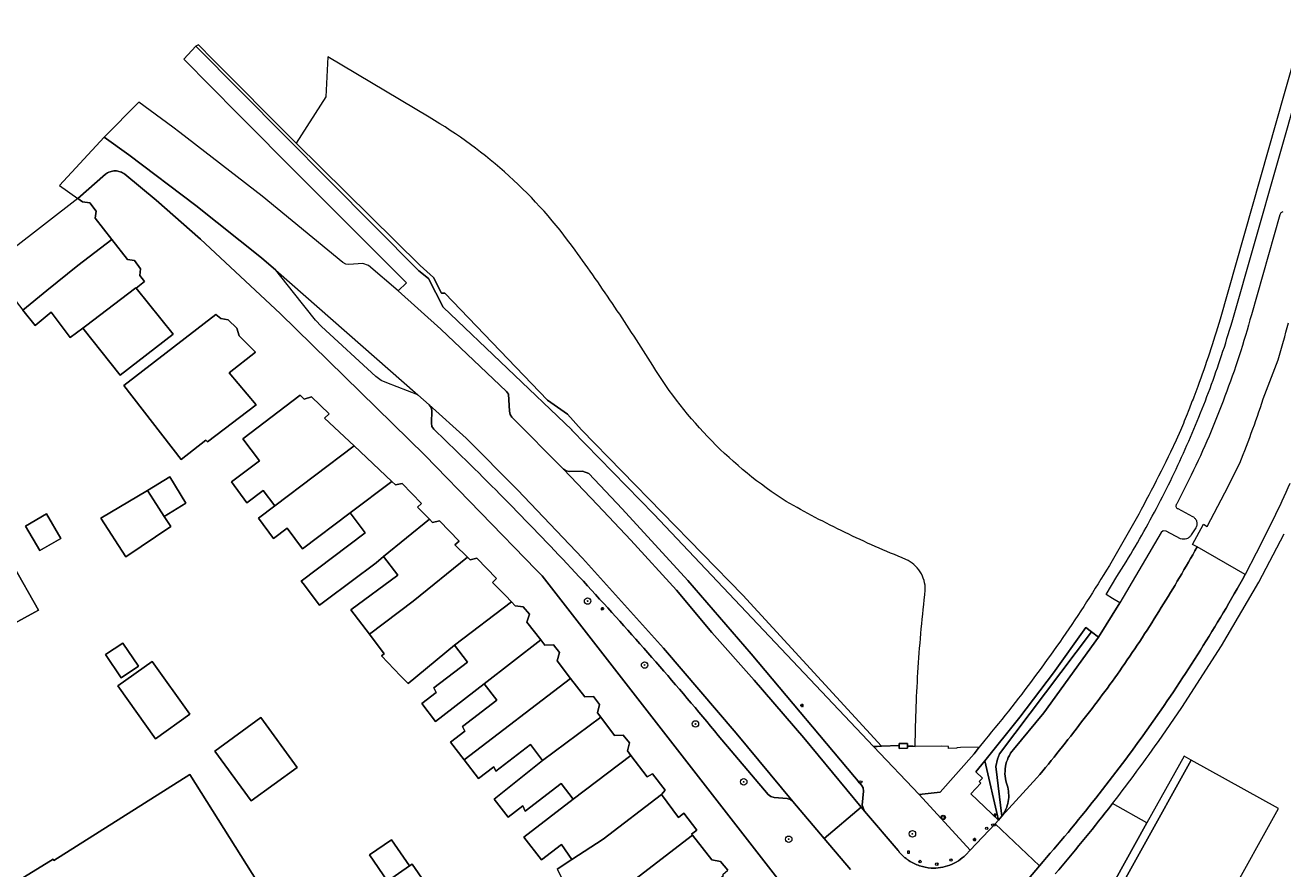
# Model space of a CAD drawing. Header units: metres. Extents: x 187916 to 189411, y 333285 to 334910.
# Tile 160 of 256: x 188367 to 188522, y 334713 to 334817. Entities that reach past the tile are written whole.
import ezdxf
from ezdxf.enums import TextEntityAlignment as Align

# ---------------------------------------------------------------- set-up
doc = ezdxf.new("R2010")
doc.units = ezdxf.units.M
for name, color, linetype, lineweight in [('B-WE-GR-BEPLANTING_CULTUUR_BODEMBEDEKKER-GV', 253, 'Continuous', 15), ('B-WE-GR-BEPLANTING_CULTUUR_HEESTERS-GV', 253, 'Continuous', 15), ('B-WE-GR-BOOM-S', 253, 'Continuous', 15), ('B-WE-GR-HAAG-G', 253, 'GR-HAAG1-SO', 15), ('B-WE-IE-MEUBILAIR-S', 253, 'Continuous', 15), ('B-WE-IE-MEUBILAIR_WEGMEUBILAIR-S', 253, 'Continuous', 15), ('B-WE-IE-TERREINAFSCHEIDING_KUNSTMATIG_HEKWERK-G', 253, 'IE-TERREINAFSCHEIDING_KUNSTMATIG-SO', 15), ('B-WE-IE-TERREINAFSCHEIDING_KUNSTMATIG_MUUR-GV', 253, 'Continuous', 15), ('B-WE-OG-BEBOUWING-GV', 253, 'Continuous', 15), ('B-WE-OG-TERREIN_BEGROEID-GV', 253, 'Continuous', 15), ('B-WE-OG-TERREIN_ERF-GV', 253, 'Continuous', 15), ('B-WE-VH-GESLOTENVERHARDING_ASFALT-GV', 253, 'Continuous', 15), ('B-WE-VH-OPENVERHARDING_BETONSTRAATSTEEN-GV', 253, 'Continuous', 15), ('B-WE-VH-OPENVERHARDING_TEGEL-GV', 253, 'Continuous', 15)]:
    doc.layers.add(name, color=color, linetype=linetype, lineweight=lineweight)
doc.styles.add('NLCS-ISO', font='NLCS-ISO.ttf')
doc.linetypes.add('GR-HAAG1-SO', pattern='A,6,[176,NLCS.SHX,S=0.125,R=0,X=0,Y=0],-2', length=8)
doc.linetypes.add('IE-TERREINAFSCHEIDING_KUNSTMATIG-SO', pattern='A,4,[82,NLCS.SHX,S=0.75,R=90,X=0,Y=0],4,-2', length=10)

# ---------------------------------------------------------------- blocks, each defined once
blk = doc.blocks.new('SIE-MEUBILAIR_BORD_VERKEER-SO')
blk.add_lwpolyline([(-0.5625, -0.5625), (0.5625, -0.5625), (0.5625, 0.5625), (-0.5625, 0.5625)], close=True)
at = {"style": 'NLCS-ISO'}
blk.add_text('vb', height=0.75, dxfattribs=at).set_placement((0, 0), align=Align.MIDDLE_CENTER)
blk = doc.blocks.new('SIE-MEUBILAIR_PAAL_LICHTMAST-SO')
for points in [[(-0.62, 0), (-1, 0)], [(-0.71, 0.71), (-0.44, 0.44)], [(0, 1), (0, 0.62)], [(0.44, 0.44), (0.71, 0.71)], [(1, 0), (0.62, 0)], [(-0.71, -0.71), (-0.44, -0.44)], [(0, -0.62), (0, -1)], [(0.44, -0.44), (0.71, -0.71)]]:
    blk.add_lwpolyline(points)
blk.add_circle((0, 0), 0.5)
blk = doc.blocks.new('SIE-MEUBILAIR_PAAL_AFSLUITPAAL-SO')
blk.add_circle((0, 0), 0.75)
at = {"style": 'NLCS-ISO'}
blk.add_text('af', height=0.75, dxfattribs=at).set_placement((0, 0.05), align=Align.MIDDLE_CENTER)
blk = doc.blocks.new('SIE-MEUBILAIR_PUT_KOLK-SO')
blk.add_ellipse((0, 0), major_axis=(1.25, 0), ratio=0.54)
at = {"style": 'NLCS-ISO'}
blk.add_text('klk', height=0.75, dxfattribs=at).set_placement((0.03, 0), align=Align.MIDDLE_CENTER)
blk = doc.blocks.new('SIE-WEG_RECLAMEZUIL-SO')
for p, q in [((-0.972125, 0.972125), (0.972125, 0.972125)), ((-0.972125, -0.972125), (-0.972125, 0.972125)), ((0.972125, -0.972125), (0.972125, 0.972125)), ((-0.972125, -0.972125), (0.972125, -0.972125))]:
    blk.add_line(p, q)
blk.add_circle((0, 0), 1.375)
at = {"style": 'NLCS-ISO'}
blk.add_text('R', height=1.375, dxfattribs=at).set_placement((0, 0), align=Align.MIDDLE_CENTER)
blk = doc.blocks.new('SGR-BOOM_GBKN-SO')
at = {"linetype": 'ByBlock', "lineweight": 18}
h = blk.add_hatch(color=0, dxfattribs=at)
h.dxf.hatch_style = 1
edge = h.paths.add_edge_path()
edge.add_arc((0, 0), 0.25, 0, 360)
at = {"color": 0, "linetype": 'ByBlock', "lineweight": 18}
for radius in [2, 0.25]:
    blk.add_circle((0, 0), radius, dxfattribs=at)
at = {"color": 0, "linetype": 'ByBlock', "lineweight": 18, "style": 'NLCS-ISO'}
blk.add_attdef('SOORT', (2.5, 0), '', height=1.5, dxfattribs=at)
blk = doc.blocks.new('DTM')
at = {"layer": 'B-WE-GR-BEPLANTING_CULTUUR_BODEMBEDEKKER-GV', "ltscale": 0.2, "flags": 128}
for points in [[(188489.232, 334728.154), (188492.996, 334732.688), (188499.728, 334742), (188498.86, 334742.656), (188487.506, 334727.602), (188487.268, 334726.947), (188487.089, 334726.054), (188487.81, 334719.926)], [(188493.594, 334707.293), (188497.85, 334704.939), (188505.708, 334719.105), (188501.445, 334721.47), (188500.946, 334720.827)]]:
    blk.add_lwpolyline(points, dxfattribs=at)
for points in [[(188488.611, 334727.162, -0.0652111), (188489.232, 334728.154)], [(188488.264, 334726.045, -0.0654354), (188488.611, 334727.162)], [(188488.214, 334724.876, -0.0650037), (188488.264, 334726.045)], [(188488.465, 334723.733, -0.0640447), (188488.214, 334724.876)], [(188488.651, 334722.75, 0.0590078), (188488.465, 334723.733)], [(188488.314, 334720.791, 0.0603948), (188488.6, 334721.75)], [(188488.6, 334721.75, 0.0590505), (188488.651, 334722.75)], [(188487.81, 334719.926, 0.0604685), (188488.314, 334720.791)], [(188500.946, 334720.827, -0.0060739), (188497.719, 334716.79)], [(188497.719, 334716.79, -0.0058965), (188494.398, 334712.83)]]:
    blk.add_lwpolyline(points, format="xyb", dxfattribs=at)
at = {"layer": 'B-WE-GR-BEPLANTING_CULTUUR_HEESTERS-GV', "ltscale": 0.2, "flags": 128}
for points in [[(188472.977, 334728.563), (188455.878, 334747.187), (188435.995, 334767.575), (188434.273, 334769.518), (188431.808, 334771.217), (188419.143, 334784.446), (188418.708, 334784.448), (188417.75, 334786.361), (188416.109, 334787.863), (188400.801, 334802.919), (188390.281, 334813.508), (188389.015, 334814.834), (188388.781, 334815.079), (188388.447, 334814.886), (188415.92, 334787.169), (188417.136, 334786.25), (188418.947, 334782.712), (188434.802, 334767.562), (188434.81, 334767.554), (188444.912, 334757.156), (188471.998, 334728.519), (188472.444, 334728.539)], [(188498.86, 334742.656), (188498.16, 334743.185), (188494.193, 334737.588), (188490.029, 334732.136), (188485.733, 334726.771), (188487.405, 334719.448), (188487.81, 334719.926), (188487.089, 334726.054), (188487.268, 334726.947), (188487.506, 334727.602)], [(188485.733, 334726.771), (188484.62, 334725.381), (188485.419, 334724.626), (188485.007, 334724.19), (188485.225, 334723.984), (188483.989, 334722.676), (188487.405, 334719.448)]]:
    blk.add_lwpolyline(points, close=True, dxfattribs=at)
at = {"layer": 'B-WE-GR-HAAG-G', "ltscale": 0.2, "flags": 128}
blk.add_lwpolyline([(188498.86, 334742.656), (188487.506, 334727.602), (188487.268, 334726.947), (188487.089, 334726.054), (188487.81, 334719.926)], dxfattribs=at)
at = {"layer": 'B-WE-IE-TERREINAFSCHEIDING_KUNSTMATIG_HEKWERK-G', "ltscale": 0.2, "flags": 128}
for points in [[(188472.977, 334728.563), (188455.878, 334747.187), (188435.995, 334767.575), (188434.273, 334769.518), (188431.808, 334771.217), (188419.143, 334784.446), (188418.708, 334784.448), (188417.75, 334786.361), (188416.109, 334787.863), (188400.801, 334802.919)], [(188475.155, 334728.66), (188472.977, 334728.563), (188472.444, 334728.539)]]:
    blk.add_lwpolyline(points, dxfattribs=at)
at = {"layer": 'B-WE-IE-TERREINAFSCHEIDING_KUNSTMATIG_MUUR-GV', "ltscale": 0.2, "flags": 128}
blk.add_lwpolyline([(188476.169, 334728.572), (188476.169, 334728.668), (188476.167, 334728.896), (188475.153, 334728.888), (188475.155, 334728.66), (188475.157, 334728.288), (188476.171, 334728.296)], close=True, dxfattribs=at)
at = {"layer": 'B-WE-OG-BEBOUWING-GV', "ltscale": 0.2, "flags": 128}
for points in [[(188367.101, 334782.332), (188370.063, 334784.754), (188373.871, 334787.867), (188378.075, 334791.06), (188376.031, 334793.691), (188376.164, 334794.536), (188375.378, 334795.574), (188374.473, 334795.683), (188373.895, 334796.092), (188365.784, 334789.816), (188364.422, 334788.803), (188362.958, 334787.665)], [(188378.075, 334791.06), (188373.871, 334787.867), (188370.063, 334784.754), (188367.101, 334782.332), (188368.636, 334780.455), (188370.613, 334782.071), (188372.939, 334778.966), (188374.497, 334780.133), (188374.849, 334780.352), (188381.032, 334785.108), (188381.073, 334785.054), (188382.122, 334785.87), (188381.539, 334786.619), (188381.628, 334787.44), (188380.885, 334788.472), (188380.007, 334788.572)], [(188374.497, 334780.133), (188379.092, 334774.32), (188385.651, 334779.393), (188381.073, 334785.054), (188381.032, 334785.108), (188374.849, 334780.352)], [(188386.631, 334763.934), (188389.653, 334766.298), (188389.861, 334766.083), (188395.865, 334770.672), (188392.538, 334774.614), (188395.808, 334777.159), (188393.756, 334779.173), (188393.507, 334780.131), (188392.403, 334781.127), (188391.498, 334781.317), (188390.906, 334781.822), (188379.54, 334773.031)], [(188398.16, 334758.209), (188407.939, 334765.589), (188404.286, 334769.018), (188404.873, 334769.55), (188402.699, 334771.646), (188401.79, 334771.367), (188401.301, 334771.853), (188394.236, 334766.484), (188396.268, 334763.753), (188392.816, 334761.148), (188394.732, 334758.578), (188396.752, 334760.098)], [(188412.612, 334761.204), (188407.939, 334765.589), (188398.16, 334758.209), (188396.142, 334756.688), (188398.023, 334754.166), (188399.712, 334755.435), (188401.587, 334752.92), (188407.459, 334757.332)], [(188383.229, 334758.932), (188384.536, 334756.901), (188387.217, 334758.537), (188385.245, 334761.768), (188382.487, 334760.085)], [(188417.229, 334756.561), (188415.773, 334758.028), (188416.273, 334758.496), (188413.883, 334760.965), (188413.05, 334760.793), (188412.612, 334761.204), (188407.459, 334757.332), (188409.294, 334754.865), (188401.415, 334748.912), (188401.667, 334748.61), (188403.672, 334745.958), (188404.482, 334746.57), (188410.647, 334751.184), (188411.579, 334751.945)], [(188376.733, 334756.686), (188379.806, 334751.909), (188385.332, 334755.663), (188384.536, 334756.901), (188383.229, 334758.932), (188382.487, 334760.085)], [(188370.014, 334757.209), (188367.421, 334755.702), (188369.18, 334752.676), (188371.773, 334754.183)], [(188409.825, 334742.377), (188415.218, 334746.434), (188421.908, 334751.873), (188420.378, 334753.375), (188420.892, 334753.854), (188418.456, 334756.37), (188417.621, 334756.166), (188417.229, 334756.561), (188411.579, 334751.945), (188413.35, 334749.662), (188407.558, 334745.361)], [(188421.908, 334751.873), (188415.218, 334746.434), (188409.825, 334742.377), (188411.658, 334739.964), (188411.306, 334739.705), (188413.687, 334737.233), (188414.598, 334736.292), (188420.314, 334741), (188427.361, 334746.361), (188426.608, 334747.136), (188424.991, 334748.757), (188425.514, 334749.252), (188423.07, 334751.764), (188422.25, 334751.538)], [(188329.604, 334728.308), (188332.719, 334722.839), (188341.421, 334728.698), (188341.219, 334729.057), (188341.743, 334729.401), (188341.908, 334729.509), (188345.101, 334731.603), (188346.127, 334732.276), (188350.883, 334735.395), (188368.586, 334745.094), (188369.025, 334745.335), (188365.873, 334750.917), (188347.73, 334740.596), (188345.114, 334738.814), (188341.451, 334736.319), (188338.426, 334734.449)], [(188427.361, 334746.361), (188420.314, 334741), (188421.912, 334738.919), (188417.783, 334735.746), (188418.066, 334735.169), (188416.302, 334733.813), (188417.985, 334731.623), (188423.972, 334736.26), (188430.971, 334741.679), (188429.249, 334743.872), (188429.557, 334744.832), (188428.78, 334745.747), (188427.812, 334745.874)], [(188379.232, 334737.001), (188381.344, 334738.415), (188379.425, 334741.281), (188377.313, 334739.867)], [(188430.971, 334741.679), (188423.972, 334736.26), (188425.541, 334734.224), (188421.314, 334730.974), (188421.587, 334730.415), (188419.833, 334729.067), (188421.521, 334726.871), (188434.643, 334736.923), (188432.967, 334739.106), (188433.276, 334740.108), (188432.524, 334741.048), (188431.478, 334741.033)], [(188387.687, 334732.488), (188383.032, 334739.019), (188378.82, 334736.017), (188383.475, 334729.486)], [(188431.183, 334726.805), (188438.348, 334732.134), (188437.948, 334732.661), (188438.197, 334733.685), (188437.454, 334734.674), (188436.397, 334734.638), (188434.643, 334736.923), (188421.521, 334726.871), (188423.29, 334724.569), (188425.177, 334726.021), (188425.438, 334725.487), (188429.683, 334728.753)], [(188396.442, 334732.095), (188390.763, 334727.959), (188395.249, 334721.799), (188400.928, 334725.935)], [(188438.348, 334732.134), (188431.183, 334726.805), (188425.218, 334722.043), (188426.935, 334719.81), (188428.741, 334721.201), (188429.055, 334720.558), (188433.489, 334723.973), (188434.977, 334722.037), (188442.073, 334727.405), (188441.646, 334727.967), (188441.895, 334728.991), (188441.108, 334729.929), (188440.05, 334729.894)], [(188438.671, 334717.072), (188445.842, 334722.584), (188446.296, 334723.127), (188444.732, 334725.164), (188444.073, 334724.772), (188442.073, 334727.405), (188434.977, 334722.037), (188428.87, 334717.348), (188431.038, 334714.525), (188433.516, 334716.433), (188434.812, 334714.577)], [(188543.266, 334693.9), (188522.613, 334705.355), (188517.869, 334707.986), (188518.092, 334708.388), (188515.714, 334709.707), (188521.905, 334720.87), (188511.142, 334726.84), (188498.739, 334704.477), (188509.509, 334698.504), (188509.791, 334699.011), (188510.409, 334700.121), (188514.527, 334697.828), (188515.808, 334697.115), (188515.19, 334696.005), (188514.912, 334695.507), (188522.04, 334691.554), (188537.288, 334683.097), (188537.295, 334683.109), (188543.206, 334693.766), (188543.277, 334693.894)], [(188445.842, 334722.584), (188438.671, 334717.072), (188434.812, 334714.577), (188432.997, 334713.403), (188434.547, 334710.385), (188437.344, 334712.195), (188438.625, 334710.125), (188442.579, 334712.132), (188449.661, 334717.591), (188449.554, 334717.727), (188450.206, 334718.218), (188448.59, 334720.307), (188447.953, 334719.77)], [(188438.192, 334703.606), (188438.386, 334703.236), (188442.033, 334705.013), (188442.48, 334705.232), (188442.672, 334705.327), (188442.607, 334705.463), (188443.515, 334705.74), (188445.332, 334706.632), (188446.502, 334707.207), (188453.493, 334712.614), (188453.39, 334712.746), (188454.043, 334713.268), (188453.137, 334714.353), (188452.055, 334714.535), (188449.661, 334717.591), (188442.579, 334712.132), (188438.625, 334710.125), (188438.624, 334710.124), (188436.793, 334709.195), (188434.127, 334707.842), (188435.745, 334704.532), (188437.344, 334705.314)], [(188412.537, 334717.01), (188409.85, 334715.159), (188412.076, 334711.93), (188414.762, 334713.781)], [(188418.236, 334709.492), (188415.113, 334714.023), (188414.762, 334713.781), (188412.076, 334711.93), (188411.875, 334711.791), (188414.998, 334707.26), (188416.101, 334708.02)]]:
    blk.add_lwpolyline(points, close=True, dxfattribs=at)
blk.add_lwpolyline([(188365.724, 334682.137), (188370.47, 334686.71), (188372.739, 334684.728), (188375.709, 334687.055), (188379.229, 334689.27), (188384.088, 334692.327), (188386.338, 334688.49), (188387.273, 334686.808), (188387.943, 334685.751), (188388.734, 334684.213), (188394.495, 334687.17), (188393.572, 334689.013), (188392.331, 334691.292), (188385.898, 334703.528), (188396.757, 334710.653), (188387.675, 334725.051), (188370.942, 334714.448), (188370.843, 334714.612), (188363.729, 334710.278)], dxfattribs=at)
at = {"layer": 'B-WE-OG-TERREIN_BEGROEID-GV', "ltscale": 0.2, "flags": 128}
for points in [[(188404.696, 334813.567), (188404.469, 334808.642), (188400.801, 334802.919), (188416.109, 334787.863), (188417.75, 334786.361), (188418.708, 334784.448), (188419.143, 334784.446), (188431.808, 334771.217), (188434.273, 334769.518), (188435.995, 334767.575), (188455.878, 334747.187), (188472.977, 334728.563), (188475.155, 334728.66), (188475.153, 334728.888), (188476.167, 334728.896), (188476.169, 334728.668), (188476.169, 334728.572), (188476.838, 334728.542), (188477.134, 334728.528), (188477.135, 334728.601), (188477.136, 334728.673)], [(188417.202, 334806.129), (188404.696, 334813.567)]]:
    blk.add_lwpolyline(points, dxfattribs=at)
for points in [[(188427.055, 334798.886, 0.0524205), (188417.202, 334806.129)], [(188435.187, 334789.753, 0.0524133), (188427.055, 334798.886)], [(188440.096, 334782.718, 0.0083753), (188435.187, 334789.753)], [(188444.765, 334775.521, 0.0084394), (188440.096, 334782.718)], [(188452.044, 334766.209, -0.0562257), (188444.765, 334775.521)], [(188461.215, 334758.752, -0.0561686), (188452.044, 334766.209)], [(188468.475, 334754.92, -0.0173266), (188461.215, 334758.752)], [(188475.983, 334751.602, -0.0173419), (188468.475, 334754.92)], [(188477.735, 334750.061, 0.1436127), (188475.983, 334751.602)], [(188478.377, 334747.818, 0.1436563), (188477.735, 334750.061)], [(188477.505, 334738.262, -0.0131902), (188478.377, 334747.818)], [(188477.136, 334728.673, -0.0130365), (188477.505, 334738.262)]]:
    blk.add_lwpolyline(points, format="xyb", dxfattribs=at)
at = {"layer": 'B-WE-OG-TERREIN_ERF-GV', "ltscale": 0.2, "flags": 128}
for points in [[(188377.294, 334799.107), (188373.895, 334796.092), (188374.473, 334795.683), (188375.378, 334795.574), (188376.164, 334794.536), (188376.031, 334793.691), (188378.075, 334791.06), (188380.007, 334788.572), (188380.885, 334788.472), (188381.628, 334787.44), (188381.539, 334786.619), (188382.122, 334785.87), (188381.073, 334785.054), (188385.651, 334779.393), (188379.092, 334774.32), (188374.497, 334780.133), (188372.939, 334778.966), (188370.613, 334782.071), (188368.636, 334780.455), (188367.101, 334782.332)], [(188365.873, 334750.917), (188369.025, 334745.335), (188368.586, 334745.094), (188350.883, 334735.395)], [(188363.729, 334710.278), (188370.843, 334714.612), (188370.942, 334714.448), (188387.675, 334725.051), (188396.757, 334710.653)], [(188432.997, 334713.403), (188434.812, 334714.577), (188433.516, 334716.433), (188431.038, 334714.525), (188428.87, 334717.348), (188434.977, 334722.037), (188433.489, 334723.973), (188429.055, 334720.558), (188428.741, 334721.201), (188426.935, 334719.81), (188425.218, 334722.043), (188431.183, 334726.805), (188429.683, 334728.753), (188425.438, 334725.487), (188425.177, 334726.021), (188423.29, 334724.569), (188421.521, 334726.871), (188419.833, 334729.067), (188421.587, 334730.415), (188421.314, 334730.974), (188425.541, 334734.224), (188423.972, 334736.26), (188417.985, 334731.623), (188416.302, 334733.813), (188418.066, 334735.169), (188417.783, 334735.746), (188421.912, 334738.919), (188420.314, 334741), (188414.598, 334736.292), (188413.687, 334737.233), (188411.306, 334739.705), (188411.658, 334739.964), (188409.825, 334742.377), (188407.558, 334745.361), (188413.35, 334749.662), (188411.579, 334751.945), (188410.647, 334751.184), (188404.482, 334746.57), (188403.672, 334745.958), (188401.667, 334748.61), (188401.415, 334748.912), (188409.294, 334754.865), (188407.459, 334757.332), (188401.587, 334752.92), (188399.712, 334755.435), (188398.023, 334754.166), (188396.142, 334756.688), (188398.16, 334758.209), (188396.752, 334760.098), (188394.732, 334758.578), (188392.816, 334761.148), (188396.268, 334763.753), (188394.236, 334766.484), (188401.301, 334771.853), (188401.79, 334771.367), (188402.699, 334771.646), (188404.873, 334769.55), (188404.286, 334769.018), (188407.939, 334765.589), (188412.612, 334761.204), (188413.05, 334760.793), (188413.883, 334760.965), (188416.273, 334758.496), (188415.773, 334758.028), (188417.229, 334756.561), (188417.621, 334756.166), (188418.456, 334756.37), (188420.892, 334753.854), (188420.378, 334753.375), (188421.908, 334751.873), (188422.25, 334751.538), (188423.07, 334751.764), (188425.514, 334749.252), (188424.991, 334748.757), (188426.608, 334747.136), (188427.361, 334746.361), (188427.812, 334745.874), (188428.78, 334745.747), (188429.557, 334744.832), (188429.249, 334743.872), (188430.971, 334741.679), (188431.478, 334741.033), (188432.524, 334741.048), (188433.276, 334740.108), (188432.967, 334739.106), (188434.643, 334736.923), (188436.397, 334734.638), (188437.454, 334734.674), (188438.197, 334733.685), (188437.948, 334732.661), (188438.348, 334732.134), (188440.05, 334729.894), (188441.108, 334729.929), (188441.895, 334728.991), (188441.646, 334727.967), (188442.073, 334727.405), (188444.073, 334724.772), (188444.732, 334725.164), (188446.296, 334723.127), (188445.842, 334722.584), (188447.953, 334719.77), (188448.59, 334720.307), (188450.206, 334718.218), (188449.554, 334717.727), (188449.661, 334717.591), (188452.055, 334714.535), (188453.137, 334714.353), (188454.043, 334713.268)], [(188463.924, 334707.399), (188431.134, 334749.579), (188430.415, 334750.318), (188416.66, 334764.462), (188398.831, 334781.938), (188389.028, 334791.098), (188383.527, 334795.909), (188379.671, 334799.108)]]:
    blk.add_lwpolyline(points, dxfattribs=at)
for points in [[(188377.853, 334799.413, 0.0821537), (188377.294, 334799.107)], [(188378.482, 334799.519, 0.0827326), (188377.853, 334799.413)], [(188379.111, 334799.414, 0.0843001), (188378.482, 334799.519)], [(188379.671, 334799.108, 0.0827924), (188379.111, 334799.414)]]:
    blk.add_lwpolyline(points, format="xyb", dxfattribs=at)
for points in [[(188386.631, 334763.934), (188379.54, 334773.031), (188390.906, 334781.822), (188391.498, 334781.317), (188392.403, 334781.127), (188393.507, 334780.131), (188393.756, 334779.173), (188395.808, 334777.159), (188392.538, 334774.614), (188395.865, 334770.672), (188389.861, 334766.083), (188389.653, 334766.298)], [(188379.806, 334751.909), (188376.733, 334756.686), (188382.487, 334760.085), (188385.245, 334761.768), (188387.217, 334758.537), (188384.536, 334756.901), (188385.332, 334755.663)], [(188367.421, 334755.702), (188370.014, 334757.209), (188371.773, 334754.183), (188369.18, 334752.676)], [(188381.344, 334738.415), (188379.232, 334737.001), (188377.313, 334739.867), (188379.425, 334741.281)], [(188387.687, 334732.488), (188383.475, 334729.486), (188378.82, 334736.017), (188383.032, 334739.019)], [(188396.442, 334732.095), (188400.928, 334725.935), (188395.249, 334721.799), (188390.763, 334727.959)], [(188505.708, 334719.105), (188497.85, 334704.939), (188498.739, 334704.477), (188511.142, 334726.84), (188510.272, 334727.333)], [(188409.85, 334715.159), (188412.537, 334717.01), (188414.762, 334713.781), (188415.113, 334714.023), (188418.236, 334709.492), (188418.752, 334709.847), (188420.296, 334711.046), (188421.995, 334708.86), (188420.24, 334707.913), (188420.564, 334707.491), (188417.786, 334705.576), (188415.136, 334703.749), (188413.451, 334706.194), (188414.998, 334707.26), (188411.875, 334711.791), (188412.076, 334711.93)]]:
    blk.add_lwpolyline(points, close=True, dxfattribs=at)
at = {"layer": 'B-WE-VH-GESLOTENVERHARDING_ASFALT-GV', "ltscale": 0.2, "flags": 128}
for points in [[(188433.773, 334762.74), (188427.409, 334769.152), (188427.178, 334769.484), (188427.108, 334769.882), (188426.967, 334771.985), (188426.754, 334772.309), (188418.647, 334779.984), (188413.364, 334784.722), (188409.74, 334787.849), (188409.005, 334788.09), (188407.31, 334787.983), (188406.91, 334788.007), (188406.57, 334788.219), (188396.624, 334796.391), (188386.44, 334804.265), (188385.608, 334804.923), (188381.424, 334807.99), (188377.148, 334803.687), (188380.188, 334801.506), (188388.44, 334795.252), (188396.547, 334788.81), (188398.276, 334787.291), (188415.806, 334771.884), (188417.198, 334770.661), (188421.759, 334766.544), (188428.109, 334760.197), (188436.093, 334751.73), (188446.112, 334740.662), (188455.065, 334730.149), (188462.045, 334721.754), (188465.915, 334717.157), (188470.448, 334721.04), (188463.385, 334729.607), (188457.284, 334736.722), (188452.062, 334742.587), (188447.706, 334747.82), (188442.076, 334753.97), (188437.97, 334758.319)], [(188449.096, 334749.01), (188440.992, 334757.822), (188436.871, 334762.197), (188436.114, 334762.498), (188434.46, 334762.451), (188434.088, 334762.527), (188433.773, 334762.74), (188437.97, 334758.319), (188442.076, 334753.97), (188447.706, 334747.82), (188452.062, 334742.587), (188457.284, 334736.722), (188463.385, 334729.607), (188470.448, 334721.04), (188470.857, 334720.544), (188470.607, 334721.282), (188470.753, 334723.024), (188470.706, 334723.413), (188470.51, 334723.752), (188456.918, 334739.947)]]:
    blk.add_lwpolyline(points, close=True, dxfattribs=at)
for points in [[(188452.844, 334729.889), (188459.017, 334722.584), (188459.337, 334722.346), (188459.722, 334722.246), (188461.357, 334722.108), (188461.735, 334721.997), (188462.045, 334721.754), (188455.065, 334730.149), (188446.112, 334740.662), (188436.093, 334751.73), (188428.109, 334760.197), (188421.759, 334766.544), (188417.198, 334770.661), (188417.429, 334770.347), (188417.516, 334769.967), (188417.483, 334768.404), (188417.543, 334768.005), (188417.776, 334767.675), (188420.661, 334764.866)], [(188517.812, 334749.717), (188511.877, 334753.128)], [(188492.144, 334724.664), (188487.81, 334719.926), (188487.405, 334719.448), (188486.979, 334718.997), (188492.46, 334713.816)], [(188475.024, 334715.681), (188470.857, 334720.544), (188470.448, 334721.04), (188465.915, 334717.157), (188469.133, 334713.335)], [(188489.723, 334710.602), (188492.46, 334713.816), (188486.979, 334718.997), (188483.886, 334715.724), (188483.362, 334715.169)], [(188492.46, 334713.816), (188492.891, 334714.322)]]:
    blk.add_lwpolyline(points, dxfattribs=at)
for points in [[(188420.661, 334764.866, -0.0065429), (188429.054, 334756.447)], [(188429.054, 334756.447, -0.0066049), (188437.219, 334747.807)], [(188511.877, 334753.128, -0.0123238), (188507.475, 334745.646)], [(188512.285, 334740.391, 0.0129881), (188517.812, 334749.717)], [(188437.219, 334747.807, -0.006734), (188445.151, 334738.952)], [(188507.475, 334745.646, -0.012247), (188502.661, 334738.292)], [(188506.278, 334731.367, 0.013125), (188512.285, 334740.391)], [(188445.151, 334738.952, -0.0066883), (188452.844, 334729.889)], [(188502.661, 334738.292, -0.0120448), (188497.651, 334731.548)], [(188497.651, 334731.548, -0.0120642), (188492.144, 334724.664)], [(188499.807, 334722.669, 0.0131358), (188506.278, 334731.367)], [(188492.891, 334714.322, 0.01317), (188499.807, 334722.669)], [(188475.321, 334715.328, -0.0185887), (188475.024, 334715.681)], [(188475.645, 334715.001, -0.0199618), (188475.321, 334715.328)], [(188475.996, 334714.702, -0.0185888), (188475.645, 334715.001)], [(188476.37, 334714.434, -0.0217289), (188475.996, 334714.702)], [(188477.665, 334713.806, -0.0649452), (188476.37, 334714.434)], [(188483.362, 334715.169, -0.1074449), (188481.396, 334713.888)], [(188479.077, 334713.533, -0.0645012), (188477.665, 334713.806)], [(188481.396, 334713.888, -0.1074308), (188479.077, 334713.533)]]:
    blk.add_lwpolyline(points, format="xyb", dxfattribs=at)
at = {"layer": 'B-WE-VH-OPENVERHARDING_BETONSTRAATSTEEN-GV', "ltscale": 0.2, "flags": 128}
for points in [[(188522.099, 334794.105), (188518.582, 334781.774)], [(188511.877, 334753.128), (188511.335, 334753.439), (188512.664, 334755.93), (188513.138, 334755.669), (188515.297, 334759.822), (188517.158, 334763.478)], [(188511.172, 334761.989), (188509.381, 334758.447)], [(188509.518, 334757.856), (188511.336, 334756.879)], [(188509.842, 334754.143), (188508.063, 334755.098), (188507.72, 334755.131), (188507.437, 334754.933), (188502.346, 334746.246), (188499.728, 334742), (188492.996, 334732.688), (188489.232, 334728.154)], [(188511.71, 334755.497), (188511.174, 334754.631)], [(188487.81, 334719.926), (188492.144, 334724.664)]]:
    blk.add_lwpolyline(points, dxfattribs=at)
for points in [[(188522.17, 334794.268, 0.1033855), (188522.099, 334794.105)], [(188522.3, 334794.389, 0.0996164), (188522.17, 334794.268)], [(188522.468, 334794.449, 0.095777), (188522.3, 334794.389)], [(188518.582, 334781.774, -0.011068), (188517.064, 334776.709)], [(188521.882, 334776.229, 0.0088185), (188523.141, 334780.781)], [(188517.064, 334776.709, -0.0111808), (188515.32, 334771.716)], [(188520.217, 334771.92, 0.0089536), (188521.882, 334776.229)], [(188515.32, 334771.716, -0.0112008), (188513.355, 334766.806)], [(188518.765, 334767.686, 0.0087674), (188520.217, 334771.92)], [(188513.355, 334766.806, -0.0110793), (188511.172, 334761.989)], [(188517.158, 334763.478, 0.0086241), (188518.765, 334767.686)], [(188509.286, 334758.293, 0.1326342), (188509.28, 334758.112)], [(188509.28, 334758.112, 0.1282599), (188509.365, 334757.952)], [(188509.381, 334758.447, 0.1335966), (188509.286, 334758.293)], [(188509.365, 334757.952, 0.1320466), (188509.518, 334757.856)], [(188511.336, 334756.879, -0.1062684), (188511.649, 334756.628)], [(188511.649, 334756.628, -0.1050528), (188511.832, 334756.272)], [(188511.854, 334755.871, -0.1056968), (188511.71, 334755.497)], [(188511.832, 334756.272, -0.1048334), (188511.854, 334755.871)], [(188510.929, 334754.337, -0.0862263), (188510.597, 334754.144)], [(188511.174, 334754.631, -0.0869861), (188510.929, 334754.337)], [(188507.475, 334745.646, 0.0123238), (188511.877, 334753.128)], [(188510.22, 334754.077, -0.0899756), (188509.842, 334754.143)], [(188510.597, 334754.144, -0.0871384), (188510.22, 334754.077)], [(188502.661, 334738.292, 0.012247), (188507.475, 334745.646)], [(188497.651, 334731.548, 0.0120448), (188502.661, 334738.292)], [(188492.144, 334724.664, 0.0120642), (188497.651, 334731.548)], [(188489.232, 334728.154, 0.0652111), (188488.611, 334727.162)], [(188488.611, 334727.162, 0.0654354), (188488.264, 334726.045)], [(188488.264, 334726.045, 0.0650037), (188488.214, 334724.876)], [(188488.214, 334724.876, 0.0640447), (188488.465, 334723.733)], [(188488.465, 334723.733, -0.0590078), (188488.651, 334722.75)], [(188488.6, 334721.75, -0.0603948), (188488.314, 334720.791)], [(188488.651, 334722.75, -0.0590505), (188488.6, 334721.75)], [(188488.314, 334720.791, -0.0604685), (188487.81, 334719.926)]]:
    blk.add_lwpolyline(points, format="xyb", dxfattribs=at)
at = {"layer": 'B-WE-VH-OPENVERHARDING_TEGEL-GV', "ltscale": 0.2, "flags": 128}
for points in [[(188516.195, 334780.895), (188524.545, 334810.162), (188525.582, 334809.897), (188526.479, 334809.668), (188526.72, 334810.527), (188525.832, 334810.747), (188524.786, 334811.006), (188526.001, 334815.234), (188526.478, 334817.079), (188525.011, 334817.493), (188524.536, 334815.743), (188522.626, 334809.037), (188514.727, 334781.209)], [(188483.362, 334715.169), (188483.886, 334715.724), (188477.612, 334722.584), (188471.998, 334728.519), (188444.912, 334757.156), (188434.81, 334767.554), (188434.802, 334767.562), (188418.947, 334782.712), (188417.136, 334786.25), (188415.92, 334787.169), (188388.447, 334814.886), (188386.935, 334813.293)], [(188386.935, 334813.293), (188393.609, 334806.552), (188401.349, 334798.795), (188414.422, 334785.694), (188413.364, 334784.722), (188418.647, 334779.984), (188426.754, 334772.309), (188426.967, 334771.985), (188427.108, 334769.882), (188427.178, 334769.484), (188427.409, 334769.152), (188433.773, 334762.74), (188434.088, 334762.527), (188434.46, 334762.451), (188436.114, 334762.498), (188436.871, 334762.197), (188440.992, 334757.822), (188449.096, 334749.01), (188456.918, 334739.947), (188470.51, 334723.752), (188470.706, 334723.413), (188470.753, 334723.024), (188470.607, 334721.282), (188470.857, 334720.544), (188475.024, 334715.681)], [(188420.661, 334764.866), (188417.776, 334767.675), (188417.543, 334768.005), (188417.483, 334768.404), (188417.516, 334769.967), (188417.429, 334770.347), (188417.198, 334770.661), (188415.806, 334771.884), (188411.991, 334773.379), (188411.266, 334773.662), (188410.645, 334774.142), (188403.917, 334780.307), (188403.174, 334781.087), (188400.471, 334784.528), (188398.276, 334787.291), (188396.547, 334788.81), (188388.44, 334795.252), (188380.188, 334801.506), (188377.148, 334803.687), (188371.618, 334797.705), (188373.895, 334796.092), (188377.294, 334799.107)], [(188379.671, 334799.108), (188383.527, 334795.909), (188389.028, 334791.098), (188398.831, 334781.938), (188416.66, 334764.462), (188430.415, 334750.318), (188431.134, 334749.579), (188463.924, 334707.399), (188466.435, 334704.125), (188467.239, 334704.536)], [(188509.835, 334767.491), (188509.313, 334766.296), (188508.605, 334764.842)], [(188521.303, 334756.583), (188519.153, 334752.354), (188517.812, 334749.717)], [(188507.108, 334729.124), (188509.993, 334733.31), (188514.898, 334740.943), (188519.481, 334748.774), (188522.605, 334754.743)], [(188485.697, 334729.304), (188485.019, 334728.427), (188484.401, 334727.628), (188480.2, 334722.868), (188477.612, 334722.584), (188483.886, 334715.724), (188486.979, 334718.997), (188487.405, 334719.448), (188483.989, 334722.676), (188485.225, 334723.984), (188485.007, 334724.19), (188485.419, 334724.626), (188484.62, 334725.381), (188485.733, 334726.771), (188490.029, 334732.136), (188494.193, 334737.588), (188498.16, 334743.185), (188498.86, 334742.656), (188499.728, 334742), (188502.346, 334746.246), (188501.47, 334746.774), (188500.673, 334747.255), (188502, 334749.471)], [(188469.133, 334713.335), (188465.915, 334717.157), (188462.045, 334721.754), (188461.735, 334721.997), (188461.357, 334722.108), (188459.722, 334722.246), (188459.337, 334722.346), (188459.017, 334722.584), (188452.844, 334729.889)], [(188500.946, 334720.827), (188501.445, 334721.47)], [(188492.891, 334714.322), (188492.46, 334713.816), (188489.723, 334710.602)]]:
    blk.add_lwpolyline(points, dxfattribs=at)
for points in [[(188377.294, 334799.107, -0.0821537), (188377.853, 334799.413)], [(188377.853, 334799.413, -0.0827326), (188378.482, 334799.519)], [(188378.482, 334799.519, -0.0843001), (188379.111, 334799.414)], [(188379.111, 334799.414, -0.0827924), (188379.671, 334799.108)], [(188514.727, 334781.209, -0.0074497), (188513.406, 334777.041)], [(188513.48, 334772.686, 0.0174092), (188516.195, 334780.895)], [(188513.406, 334777.041, -0.0077399), (188511.958, 334772.916)], [(188511.958, 334772.916, -0.0027541), (188511.467, 334771.603)], [(188510.198, 334764.686, 0.0175248), (188513.48, 334772.686)], [(188511.467, 334771.603, -0.0027878), (188510.778, 334769.822)], [(188510.778, 334769.822, -0.0042045), (188509.835, 334767.491)], [(188429.054, 334756.447, 0.0065429), (188420.661, 334764.866)], [(188508.605, 334764.842, -0.0157005), (188503.725, 334755.436)], [(188506.365, 334756.935, 0.0174294), (188510.198, 334764.686)], [(188523.305, 334760.964, -0.0086423), (188521.303, 334756.583)], [(188437.219, 334747.807, 0.0066049), (188429.054, 334756.447)], [(188502, 334749.471, 0.0175153), (188506.365, 334756.935)], [(188503.725, 334755.436, -0.0157477), (188498.266, 334746.354)], [(188517.812, 334749.717, -0.0129881), (188512.285, 334740.391)], [(188445.151, 334738.952, 0.006734), (188437.219, 334747.807)], [(188498.266, 334746.354, -0.01568), (188492.249, 334737.632)], [(188512.285, 334740.391, -0.013125), (188506.278, 334731.367)], [(188452.844, 334729.889, 0.0066883), (188445.151, 334738.952)], [(188492.249, 334737.632, -0.0155938), (188485.697, 334729.304)], [(188506.278, 334731.367, -0.0131358), (188499.807, 334722.669)], [(188504.076, 334724.939, 0.0056907), (188507.108, 334729.124)], [(188501.445, 334721.47, 0.0049916), (188504.076, 334724.939)], [(188499.807, 334722.669, -0.01317), (188492.891, 334714.322)], [(188497.719, 334716.79, 0.0060739), (188500.946, 334720.827)], [(188475.024, 334715.681, 0.0185887), (188475.321, 334715.328)], [(188494.398, 334712.83, 0.0058965), (188497.719, 334716.79)], [(188475.321, 334715.328, 0.0199618), (188475.645, 334715.001)], [(188475.645, 334715.001, 0.0185888), (188475.996, 334714.702)], [(188475.996, 334714.702, 0.0217289), (188476.37, 334714.434)], [(188476.37, 334714.434, 0.0649452), (188477.665, 334713.806)], [(188481.396, 334713.888, 0.1074449), (188483.362, 334715.169)], [(188477.665, 334713.806, 0.0645012), (188479.077, 334713.533)], [(188479.077, 334713.533, 0.1074308), (188481.396, 334713.888)]]:
    blk.add_lwpolyline(points, format="xyb", dxfattribs=at)
blk.add_lwpolyline([(188477.134, 334728.528), (188476.838, 334728.542), (188476.169, 334728.572), (188476.171, 334728.296), (188475.157, 334728.288), (188475.155, 334728.66), (188472.977, 334728.563), (188472.444, 334728.539), (188471.998, 334728.519), (188477.612, 334722.584), (188480.2, 334722.868), (188484.401, 334727.628), (188485.019, 334728.427), (188482.709, 334728.381), (188482.255, 334728.372), (188482.256, 334728.305), (188481.251, 334728.291), (188481.248, 334728.526), (188480.314, 334728.561)], close=True, dxfattribs=at)
at = {"layer": 'B-WE-GR-BOOM-S', "xscale": 0.2, "yscale": 0.2, "zscale": 0.2}
for p in [(188436.74, 334746.46), (188443.77, 334738.57), (188450.03, 334731.3), (188455.98, 334724.16), (188461.53, 334717.08), (188476.78, 334717.74)]:
    blk.add_blockref('SGR-BOOM_GBKN-SO', p, dxfattribs=at)
at = {"layer": 'B-WE-IE-MEUBILAIR-S', "xscale": 0.2, "yscale": 0.2, "zscale": 0.2}
for name, p in [('SIE-MEUBILAIR_PAAL_LICHTMAST-SO', (188438.56, 334745.519)), ('SIE-MEUBILAIR_PAAL_LICHTMAST-SO', (188463.158, 334733.587)), ('SIE-MEUBILAIR_PUT_KOLK-SO', (188470.336, 334724.134)), ('SIE-MEUBILAIR_BORD_VERKEER-SO', (188486.977, 334720.07)), ('SIE-MEUBILAIR_PUT_KOLK-SO', (188486.792, 334718.836)), ('SIE-MEUBILAIR_PAAL_LICHTMAST-SO', (188484.453, 334717.046)), ('SIE-MEUBILAIR_PAAL_AFSLUITPAAL-SO', (188485.951, 334718.434)), ('SIE-MEUBILAIR_BORD_VERKEER-SO', (188476.302, 334715.492)), ('SIE-MEUBILAIR_PAAL_AFSLUITPAAL-SO', (188477.727, 334714.332)), ('SIE-MEUBILAIR_PAAL_AFSLUITPAAL-SO', (188479.79, 334714.009)), ('SIE-MEUBILAIR_PAAL_AFSLUITPAAL-SO', (188481.529, 334714.514))]:
    blk.add_blockref(name, p, dxfattribs=at)
at = {"layer": 'B-WE-IE-MEUBILAIR_WEGMEUBILAIR-S', "xscale": 0.2, "yscale": 0.2, "zscale": 0.2}
blk.add_blockref('SIE-WEG_RECLAMEZUIL-SO', (188480.579, 334719.776), dxfattribs=at)

msp = doc.modelspace()

# ---------------------------------------------------------------- block references
msp.add_blockref('DTM', (0, 0))

doc.saveas('drawing.dxf')
